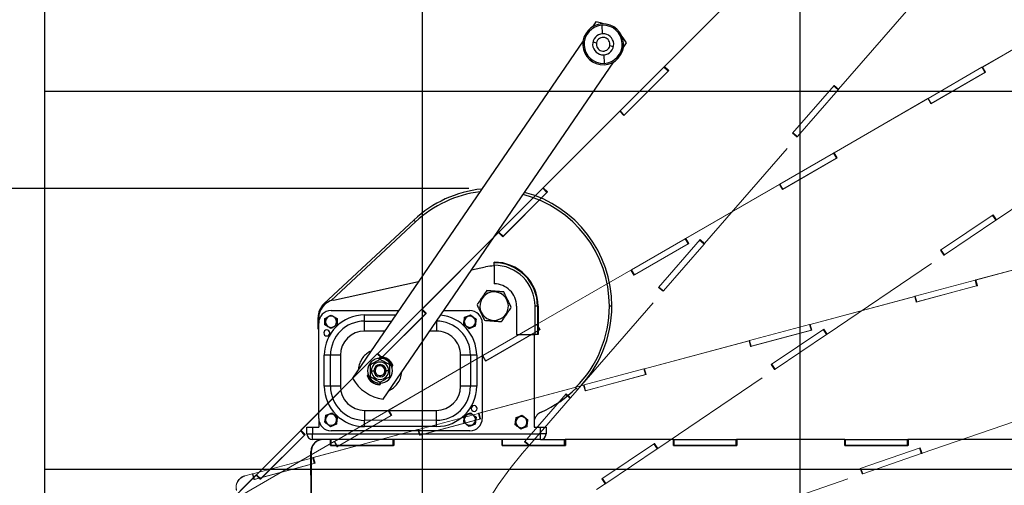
# Model space of a CAD drawing. Header units: inches. Extents: x 2.3 to 10.09, y 0.31 to 7.31.
# Tile 6 of 10: x 4.24 to 6.19, y 4.88 to 5.8. Entities that reach past the tile are written whole.
import ezdxf

# ---------------------------------------------------------------- set-up
doc = ezdxf.new("R2010")
doc.units = ezdxf.units.IN
doc.header["$MEASUREMENT"] = 0
doc.linetypes.add('PHANTOM', pattern=[0.5, 0.25, -0.05, 0.05, -0.05, 0.05, -0.05])
doc.layers.add('FORMAT', color=7, linetype='Continuous')
doc.styles.add('SLDTEXTSTYLE0', font='TXT', dxfattribs={"width": 0.75})
doc.dimstyles.new('SLDDIMSTYLE6', dxfattribs={"dimtxt": 0.104167, "dimasz": 0.13, "dimexe": 0, "dimexo": 0.0625, "dimgap": 0.026042, "dimtad": 0, "dimtih": 1, "dimtoh": 1, "dimdec": 1, "dimlfac": 16, "dimrnd": 1e-09, "dimzin": 12, "dimdsep": 46, "dimtxsty": 'SLDTEXTSTYLE0', "dimsah": 1, "dimcen": 0.09, "dimadec": 0, "dimazin": 3, "dimtfac": 1, "dimtdec": 1, "dimtofl": 0, "dimtmove": 0, "dimatfit": 3, "dimfxl": 1, "dimfrac": 2, "dimtolj": 1, "dimtzin": 12, "dimarcsym": 0})

# ---------------------------------------------------------------- blocks, each defined once
blk = doc.blocks.new('_D_17')
at = {"layer": 'FORMAT', "color": 7}
for p, q in [((6.3847, 6.6351), (3.353, 6.6351)), ((3.478, 6.6351), (3.478, 4.7195)), ((3.324, 4.6984), (3.2923, 4.6984)), ((3.2923, 4.6984), (3.2923, 4.5329)), ((3.6319, 4.6984), (3.6636, 4.6984)), ((3.6636, 4.6984), (3.6636, 4.5329)), ((3.2923, 4.5329), (3.324, 4.5329)), ((3.6636, 4.5329), (3.6319, 4.5329)), ((3.478, 1.9114), (3.478, 4.3729)), ((4.2341, 1.9114), (3.353, 1.9114))]:
    blk.add_line(p, q, dxfattribs=at)
for points in [[(3.478, 6.6351), (3.458, 6.5051), (3.498, 6.5051)], [(3.478, 1.9114), (3.498, 2.0414), (3.458, 2.0414)]]:
    blk.add_solid(points, dxfattribs=at)
at = {"layer": 'FORMAT', "color": 7, "char_height": 0.10417, "attachment_point": 1, "style": 'SLDTEXTSTYLE0'}
for s, insert in [('1920', (3.324, 4.6672)), ('75.6', (3.3433, 4.5072))]:
    blk.add_mtext(s, dxfattribs=dict(at, insert=insert))
blk = doc.blocks.new('_D_18')
at = {"layer": 'FORMAT', "color": 7}
for p, q in [((5.1274, 5.4686), (3.8039, 5.4686)), ((3.9289, 5.4686), (3.9289, 4.006)), ((3.775, 3.9849), (3.7433, 3.9849)), ((3.7433, 3.9849), (3.7433, 3.8194)), ((4.0829, 3.9849), (4.1146, 3.9849)), ((4.1146, 3.9849), (4.1146, 3.8194)), ((3.7433, 3.8194), (3.775, 3.8194)), ((4.1146, 3.8194), (4.0829, 3.8194)), ((3.9289, 1.9114), (3.9289, 3.6594)), ((4.2341, 1.9114), (3.8039, 1.9114))]:
    blk.add_line(p, q, dxfattribs=at)
for points in [[(3.9289, 5.4686), (3.9089, 5.3386), (3.9489, 5.3386)], [(3.9289, 1.9114), (3.9489, 2.0414), (3.9089, 2.0414)]]:
    blk.add_solid(points, dxfattribs=at)
at = {"layer": 'FORMAT', "color": 7, "char_height": 0.10417, "attachment_point": 1, "style": 'SLDTEXTSTYLE0'}
for s, insert in [('1446', (3.775, 3.9537)), ('56.9', (3.7943, 3.7937))]:
    blk.add_mtext(s, dxfattribs=dict(at, insert=insert))

msp = doc.modelspace()

# ---------------------------------------------------------------- linework, layer by layer
at = {"color": 7, "linetype": 'Continuous'}
for p, q in [((4.28414, 7.16143), (4.28414, 1.91143)), ((5.03414, 7.16143), (5.03414, 1.91143)), ((5.78414, 7.16143), (5.78414, 1.91143)), ((4.28414, 5.66143), (8.03414, 5.66143)), ((4.28414, 4.91143), (8.03414, 4.91143))]:
    msp.add_line(p, q, dxfattribs=at)
at = {"color": 7, "linetype": 'PHANTOM', "lineweight": 18}
for p, q in [((5.86134, 5.66521), (6.04498, 5.87648)), ((5.6673, 5.86206), (5.51547, 5.71023)), ((5.66755, 5.86231), (5.51572, 5.71048)), ((6.33317, 5.8167), (6.14721, 5.70934)), ((6.33348, 5.81688), (6.14752, 5.70952)), ((5.51465, 5.70941), (5.5153, 5.71006)), ((5.51547, 5.71023), (5.5153, 5.71006)), ((5.52358, 5.70177), (5.5153, 5.71006)), ((5.51547, 5.71023), (5.51572, 5.71048)), ((5.51547, 5.71023), (5.52375, 5.70194)), ((5.51572, 5.71048), (5.52401, 5.70219)), ((5.42763, 5.62239), (5.51465, 5.70941)), ((5.52401, 5.70219), (5.43513, 5.61332)), ((5.43592, 5.61411), (5.52294, 5.70113)), ((5.52294, 5.70113), (5.51465, 5.70941)), ((5.52294, 5.70113), (5.52358, 5.70177)), ((5.52375, 5.70194), (5.52358, 5.70177)), ((5.52375, 5.70194), (5.52401, 5.70219)), ((6.03964, 5.64723), (6.14622, 5.70877)), ((6.15338, 5.69937), (6.04453, 5.63652)), ((6.0455, 5.63708), (6.15208, 5.69862)), ((6.14622, 5.70877), (6.147, 5.70922)), ((6.15208, 5.69862), (6.14622, 5.70877)), ((6.14721, 5.70934), (6.147, 5.70922)), ((6.15286, 5.69907), (6.147, 5.70922)), ((6.14721, 5.70934), (6.14752, 5.70952)), ((6.14721, 5.70934), (6.15307, 5.69919)), ((6.14752, 5.70952), (6.15338, 5.69937)), ((6.15208, 5.69862), (6.15286, 5.69907)), ((6.15307, 5.69919), (6.15286, 5.69907)), ((6.15307, 5.69919), (6.15338, 5.69937)), ((5.77004, 5.57804), (5.8525, 5.6729)), ((5.86036, 5.6641), (5.85152, 5.67178)), ((5.86095, 5.66478), (5.85212, 5.67246)), ((5.8525, 5.6729), (5.86134, 5.66521)), ((5.77962, 5.57121), (5.86036, 5.6641)), ((5.86036, 5.6641), (5.86095, 5.66478)), ((5.86095, 5.66478), (5.86122, 5.66509)), ((5.86109, 5.66496), (5.86134, 5.66521)), ((6.03836, 5.6465), (5.85241, 5.53913)), ((6.03867, 5.64667), (5.85272, 5.53931)), ((6.03867, 5.64667), (6.03836, 5.6465)), ((6.03836, 5.6465), (6.03867, 5.64667)), ((6.03867, 5.64667), (6.0388, 5.64675)), ((6.03867, 5.64667), (6.03867, 5.64667)), ((6.04453, 5.63652), (6.03867, 5.64667)), ((6.0388, 5.64675), (6.03964, 5.64723)), ((6.04466, 5.6366), (6.0388, 5.64675)), ((6.0455, 5.63708), (6.03964, 5.64723)), ((6.04453, 5.63653), (6.04466, 5.6366)), ((6.04454, 5.63653), (6.04453, 5.63653)), ((6.04466, 5.6366), (6.0455, 5.63708)), ((5.42659, 5.62135), (5.27476, 5.46952)), ((5.42684, 5.6216), (5.27501, 5.46977)), ((5.42684, 5.6216), (5.42659, 5.62135)), ((5.42659, 5.62135), (5.42684, 5.6216)), ((5.42684, 5.6216), (5.42695, 5.62171)), ((5.42684, 5.6216), (5.42684, 5.6216)), ((5.43513, 5.61332), (5.42684, 5.6216)), ((5.42695, 5.62171), (5.42763, 5.62239)), ((5.43524, 5.61342), (5.42695, 5.62171)), ((5.43592, 5.61411), (5.42763, 5.62239)), ((5.43513, 5.61332), (5.43524, 5.61342)), ((5.43513, 5.61332), (5.43513, 5.61332)), ((5.43524, 5.61342), (5.43592, 5.61411)), ((5.77889, 5.57035), (5.77004, 5.57804)), ((5.77889, 5.57037), (5.77006, 5.57805)), ((5.77899, 5.57048), (5.77015, 5.57816)), ((5.77962, 5.57121), (5.77079, 5.57889)), ((5.59525, 5.35908), (5.77889, 5.57035)), ((5.77888, 5.57036), (5.77889, 5.57037)), ((5.77889, 5.57037), (5.77899, 5.57048)), ((5.77899, 5.57048), (5.77962, 5.57121)), ((6.17485, 5.40613), (6.40691, 5.56267)), ((5.74483, 5.47703), (5.85141, 5.53856)), ((5.85141, 5.53856), (5.8522, 5.53901)), ((5.85727, 5.52841), (5.85141, 5.53856)), ((5.85241, 5.53913), (5.8522, 5.53901)), ((5.85806, 5.52886), (5.8522, 5.53901)), ((5.85241, 5.53913), (5.85272, 5.53931)), ((5.85241, 5.53913), (5.85827, 5.52899)), ((5.85272, 5.53931), (5.85858, 5.52916)), ((5.85858, 5.52916), (5.74973, 5.46632)), ((5.75069, 5.46688), (5.85727, 5.52841)), ((5.85727, 5.52841), (5.85806, 5.52886)), ((5.85827, 5.52899), (5.85806, 5.52886)), ((5.85827, 5.52899), (5.85858, 5.52916)), ((5.74356, 5.47629), (5.5576, 5.36893)), ((5.74387, 5.47647), (5.55791, 5.36911)), ((5.74386, 5.47647), (5.74356, 5.47629)), ((5.74356, 5.47629), (5.74387, 5.47647)), ((5.74386, 5.47647), (5.744, 5.47654)), ((5.74387, 5.47647), (5.74386, 5.47647)), ((5.74973, 5.46632), (5.74387, 5.47647)), ((5.744, 5.47654), (5.74483, 5.47703)), ((5.74985, 5.46639), (5.744, 5.47654)), ((5.75069, 5.46688), (5.74483, 5.47703)), ((5.18692, 5.38169), (5.27395, 5.46871)), ((5.2833, 5.46148), (5.19442, 5.37261)), ((5.19521, 5.3734), (5.28223, 5.46042)), ((5.27395, 5.46871), (5.27459, 5.46935)), ((5.28223, 5.46042), (5.27395, 5.46871)), ((5.27476, 5.46952), (5.27459, 5.46935)), ((5.28287, 5.46106), (5.27459, 5.46935)), ((5.27476, 5.46952), (5.27501, 5.46977)), ((5.27476, 5.46952), (5.28304, 5.46123)), ((5.27501, 5.46977), (5.2833, 5.46148)), ((5.28223, 5.46042), (5.28287, 5.46106)), ((5.28304, 5.46123), (5.28287, 5.46106)), ((5.28304, 5.46123), (5.2833, 5.46148)), ((5.74972, 5.46632), (5.74985, 5.46639)), ((5.74973, 5.46632), (5.74972, 5.46632)), ((5.74985, 5.46639), (5.75069, 5.46688)), ((6.0641, 5.34556), (6.1683, 5.41585)), ((6.07158, 5.33649), (6.17361, 5.40531)), ((6.17361, 5.40531), (6.16706, 5.41501)), ((6.17436, 5.40582), (6.16781, 5.41552)), ((6.1683, 5.41585), (6.17485, 5.40613)), ((6.17361, 5.40531), (6.17436, 5.40582)), ((6.17436, 5.40582), (6.17469, 5.40604)), ((6.17454, 5.40595), (6.17485, 5.40613)), ((5.18588, 5.38064), (5.03405, 5.22881)), ((5.18614, 5.3809), (5.0343, 5.22906)), ((5.18613, 5.3809), (5.18588, 5.38064)), ((5.18588, 5.38064), (5.18614, 5.3809)), ((5.18613, 5.3809), (5.18624, 5.381)), ((5.19442, 5.37261), (5.18613, 5.3809)), ((5.19442, 5.37261), (5.18614, 5.3809)), ((5.18624, 5.381), (5.18692, 5.38169)), ((5.19453, 5.37272), (5.18624, 5.381)), ((5.19521, 5.3734), (5.18692, 5.38169)), ((5.19442, 5.37261), (5.19453, 5.37272)), ((5.19442, 5.37261), (5.19442, 5.37261)), ((5.19453, 5.37272), (5.19521, 5.3734)), ((5.45003, 5.30682), (5.55661, 5.36835)), ((5.56377, 5.35896), (5.45492, 5.29611)), ((5.45589, 5.29667), (5.56247, 5.35821)), ((5.50395, 5.27191), (5.58641, 5.36677)), ((5.51353, 5.26509), (5.59426, 5.35797)), ((5.55661, 5.36835), (5.55739, 5.36881)), ((5.56247, 5.35821), (5.55661, 5.36835)), ((5.5576, 5.36893), (5.55739, 5.36881)), ((5.56325, 5.35866), (5.55739, 5.36881)), ((5.5576, 5.36893), (5.55791, 5.36911)), ((5.5576, 5.36893), (5.56346, 5.35878)), ((5.55791, 5.36911), (5.56377, 5.35896)), ((5.56247, 5.35821), (5.56325, 5.35866)), ((5.56346, 5.35878), (5.56325, 5.35866)), ((5.56346, 5.35878), (5.56377, 5.35896)), ((5.59426, 5.35797), (5.58543, 5.36565)), ((5.59486, 5.35866), (5.58603, 5.36633)), ((5.58641, 5.36677), (5.59525, 5.35908)), ((5.59426, 5.35797), (5.59486, 5.35866)), ((5.59486, 5.35866), (5.59512, 5.35896)), ((5.595, 5.35883), (5.59525, 5.35908)), ((6.07065, 5.33584), (6.0641, 5.34556)), ((6.07066, 5.33586), (6.06411, 5.34557)), ((6.07078, 5.33595), (6.06423, 5.34565)), ((6.07158, 5.33649), (6.06504, 5.34619)), ((6.34099, 5.34224), (6.13358, 5.28666)), ((6.34133, 5.34233), (6.13393, 5.28676)), ((5.83859, 5.17931), (6.07065, 5.33584)), ((6.07064, 5.33585), (6.07066, 5.33586)), ((6.07066, 5.33586), (6.07078, 5.33595)), ((6.07078, 5.33595), (6.07158, 5.33649)), ((5.44875, 5.30608), (5.26279, 5.19872)), ((5.44906, 5.30626), (5.26311, 5.1989)), ((5.44906, 5.30626), (5.44875, 5.30608)), ((5.44875, 5.30608), (5.44906, 5.30626)), ((5.44906, 5.30626), (5.44919, 5.30634)), ((5.45492, 5.29611), (5.44906, 5.30626)), ((5.45492, 5.29611), (5.44906, 5.30626)), ((5.44919, 5.30634), (5.45003, 5.30682)), ((5.45505, 5.29619), (5.44919, 5.30634)), ((5.45589, 5.29667), (5.45003, 5.30682)), ((5.45492, 5.29611), (5.45505, 5.29619)), ((5.45492, 5.29612), (5.45492, 5.29611)), ((5.45505, 5.29619), (5.45589, 5.29667)), ((6.0136, 5.25451), (6.13247, 5.28637)), ((6.13247, 5.28637), (6.13335, 5.2866)), ((6.13551, 5.27505), (6.13247, 5.28637)), ((6.13358, 5.28666), (6.13335, 5.2866)), ((6.13638, 5.27528), (6.13335, 5.2866)), ((6.13358, 5.28666), (6.13393, 5.28676)), ((6.13358, 5.28666), (6.13662, 5.27534)), ((6.13393, 5.28676), (6.13696, 5.27544)), ((5.32916, 5.05296), (5.51279, 5.26422)), ((5.51279, 5.26422), (5.50395, 5.27191)), ((5.5128, 5.26424), (5.50396, 5.27192)), ((5.51289, 5.26436), (5.50406, 5.27204)), ((5.51353, 5.26509), (5.50469, 5.27277)), ((5.51278, 5.26423), (5.5128, 5.26424)), ((5.5128, 5.26424), (5.51289, 5.26436)), ((5.51289, 5.26436), (5.51353, 5.26509)), ((6.13696, 5.27544), (6.01555, 5.2429)), ((6.01663, 5.2432), (6.13551, 5.27505)), ((6.13551, 5.27505), (6.13638, 5.27528)), ((6.13662, 5.27534), (6.13638, 5.27528)), ((6.13662, 5.27534), (6.13696, 5.27544)), ((6.01218, 5.25413), (5.80477, 5.19856)), ((6.01252, 5.25422), (5.80512, 5.19865)), ((6.01252, 5.25423), (6.01218, 5.25413)), ((6.01218, 5.25413), (6.01252, 5.25422)), ((6.01252, 5.25423), (6.01267, 5.25426)), ((6.01252, 5.25422), (6.01252, 5.25423)), ((6.01555, 5.2429), (6.01252, 5.25422)), ((6.01267, 5.25426), (6.0136, 5.25451)), ((6.0157, 5.24295), (6.01267, 5.25426)), ((6.01663, 5.2432), (6.0136, 5.25451)), ((6.01555, 5.24291), (6.0157, 5.24295)), ((6.01556, 5.24291), (6.01555, 5.24291)), ((6.0157, 5.24295), (6.01663, 5.2432)), ((4.94622, 5.14098), (5.03324, 5.228)), ((5.04259, 5.22078), (4.95371, 5.1319)), ((5.03324, 5.228), (5.03388, 5.22864)), ((5.04153, 5.21971), (5.03324, 5.228)), ((5.03405, 5.22881), (5.03388, 5.22864)), ((5.04217, 5.22036), (5.03388, 5.22864)), ((5.03405, 5.22881), (5.0343, 5.22906)), ((5.03405, 5.22881), (5.04234, 5.22053)), ((5.0343, 5.22906), (5.04259, 5.22078)), ((5.04234, 5.22053), (5.04259, 5.22078)), ((4.9545, 5.13269), (5.04153, 5.21971)), ((5.04153, 5.21971), (5.04217, 5.22036)), ((5.04234, 5.22053), (5.04217, 5.22036)), ((5.15522, 5.13661), (5.2618, 5.19815)), ((5.26896, 5.18875), (5.16011, 5.12591)), ((5.16108, 5.12647), (5.26766, 5.188)), ((5.2618, 5.19815), (5.26259, 5.1986)), ((5.26766, 5.188), (5.2618, 5.19815)), ((5.26279, 5.19872), (5.26259, 5.1986)), ((5.26845, 5.18845), (5.26259, 5.1986)), ((5.26279, 5.19872), (5.26311, 5.1989)), ((5.26279, 5.19872), (5.26865, 5.18857)), ((5.26311, 5.1989), (5.26896, 5.18875)), ((5.26766, 5.188), (5.26845, 5.18845)), ((5.26865, 5.18857), (5.26845, 5.18845)), ((5.26865, 5.18857), (5.26896, 5.18875)), ((5.68479, 5.16641), (5.80366, 5.19826)), ((5.80815, 5.18733), (5.68674, 5.1548)), ((5.68782, 5.15509), (5.80669, 5.18694)), ((5.72784, 5.11873), (5.83204, 5.18902)), ((5.80366, 5.19826), (5.80454, 5.1985)), ((5.80669, 5.18694), (5.80366, 5.19826)), ((5.80477, 5.19856), (5.80454, 5.1985)), ((5.80757, 5.18718), (5.80454, 5.1985)), ((5.80477, 5.19856), (5.80512, 5.19865)), ((5.80477, 5.19856), (5.8078, 5.18724)), ((5.80512, 5.19865), (5.80815, 5.18733)), ((5.80669, 5.18694), (5.80757, 5.18718)), ((5.8078, 5.18724), (5.80757, 5.18718)), ((5.8078, 5.18724), (5.80815, 5.18733)), ((5.83735, 5.17849), (5.8308, 5.18819)), ((5.8381, 5.17899), (5.83156, 5.1887)), ((5.83204, 5.18902), (5.83859, 5.17931)), ((5.68336, 5.16603), (5.47596, 5.11045)), ((5.68371, 5.16612), (5.4763, 5.11054)), ((5.68371, 5.16612), (5.68336, 5.16603)), ((5.68336, 5.16603), (5.68371, 5.16612)), ((5.68371, 5.16612), (5.68385, 5.16616)), ((5.68674, 5.1548), (5.68371, 5.16612)), ((5.68674, 5.1548), (5.68371, 5.16612)), ((5.68385, 5.16616), (5.68479, 5.16641)), ((5.68689, 5.15484), (5.68385, 5.16616)), ((5.68782, 5.15509), (5.68479, 5.16641)), ((5.73532, 5.10966), (5.83735, 5.17849)), ((5.83735, 5.17849), (5.8381, 5.17899)), ((5.8381, 5.17899), (5.83843, 5.17922)), ((5.83828, 5.17913), (5.83859, 5.17931)), ((5.68674, 5.1548), (5.68689, 5.15484)), ((5.68675, 5.1548), (5.68674, 5.1548)), ((5.68689, 5.15484), (5.68782, 5.15509)), ((4.94517, 5.13994), (4.79334, 4.9881)), ((4.94543, 5.14019), (4.7936, 4.98836)), ((4.94543, 5.14019), (4.94517, 5.13994)), ((4.94517, 5.13994), (4.94543, 5.14019)), ((4.94543, 5.14019), (4.94553, 5.1403)), ((4.95371, 5.1319), (4.94543, 5.14019)), ((4.95371, 5.1319), (4.94543, 5.14019)), ((4.94553, 5.1403), (4.94622, 5.14098)), ((4.95382, 5.13201), (4.94553, 5.1403)), ((4.9545, 5.13269), (4.94622, 5.14098)), ((4.95371, 5.1319), (4.95382, 5.13201)), ((4.95372, 5.1319), (4.95371, 5.1319)), ((4.95382, 5.13201), (4.9545, 5.13269)), ((5.15394, 5.13588), (4.96799, 5.02852)), ((5.15425, 5.13605), (4.9683, 5.02869)), ((5.15425, 5.13606), (5.15394, 5.13588)), ((5.15394, 5.13588), (5.15425, 5.13605)), ((5.15425, 5.13606), (5.15439, 5.13613)), ((5.16011, 5.12591), (5.15425, 5.13606)), ((5.16011, 5.12591), (5.15425, 5.13605)), ((5.15439, 5.13613), (5.15522, 5.13661)), ((5.16024, 5.12598), (5.15439, 5.13613)), ((5.16108, 5.12647), (5.15522, 5.13661)), ((5.16011, 5.12591), (5.16024, 5.12598)), ((5.16012, 5.12591), (5.16011, 5.12591)), ((5.16024, 5.12598), (5.16108, 5.12647)), ((5.35598, 5.0783), (5.47485, 5.11016)), ((5.47485, 5.11016), (5.47573, 5.11039)), ((5.47788, 5.09884), (5.47485, 5.11016)), ((5.47596, 5.11045), (5.47573, 5.11039)), ((5.47876, 5.09907), (5.47573, 5.11039)), ((5.47596, 5.11045), (5.4763, 5.11054)), ((5.47596, 5.11045), (5.47899, 5.09913)), ((5.4763, 5.11054), (5.47934, 5.09923)), ((5.50233, 4.95248), (5.73439, 5.10902)), ((5.73439, 5.10902), (5.72784, 5.11873)), ((5.7344, 5.10904), (5.72785, 5.11874)), ((5.73452, 5.10912), (5.72798, 5.11883)), ((5.73532, 5.10966), (5.72878, 5.11937)), ((5.73438, 5.10903), (5.7344, 5.10904)), ((5.7344, 5.10904), (5.73452, 5.10912)), ((5.73452, 5.10912), (5.73532, 5.10966)), ((5.47934, 5.09923), (5.35793, 5.06669)), ((5.35901, 5.06699), (5.47788, 5.09884)), ((5.47788, 5.09884), (5.47876, 5.09907)), ((5.47899, 5.09913), (5.47876, 5.09907)), ((5.47899, 5.09913), (5.47934, 5.09923)), ((5.35455, 5.07792), (5.14714, 5.02235)), ((5.3549, 5.07801), (5.14749, 5.02244)), ((5.3549, 5.07802), (5.35455, 5.07792)), ((5.35455, 5.07792), (5.3549, 5.07801)), ((5.3549, 5.07802), (5.35504, 5.07805)), ((5.35793, 5.0667), (5.3549, 5.07802)), ((5.35793, 5.06669), (5.3549, 5.07801)), ((5.35504, 5.07805), (5.35598, 5.0783)), ((5.35808, 5.06674), (5.35504, 5.07805)), ((5.35901, 5.06699), (5.35598, 5.0783)), ((5.35793, 5.0667), (5.35808, 5.06674)), ((5.35793, 5.0667), (5.35793, 5.0667)), ((5.35808, 5.06674), (5.35901, 5.06699)), ((5.23785, 4.96578), (5.32031, 5.06065)), ((5.24743, 4.95896), (5.32817, 5.05184)), ((5.32817, 5.05184), (5.31933, 5.05952)), ((5.32877, 5.05253), (5.31993, 5.06021)), ((5.32031, 5.06065), (5.32916, 5.05296)), ((5.32817, 5.05184), (5.32877, 5.05253)), ((5.32877, 5.05253), (5.32903, 5.05283)), ((5.3289, 5.05271), (5.32916, 5.05296)), ((4.86042, 4.96641), (4.967, 5.02794)), ((4.967, 5.02794), (4.96778, 5.0284)), ((4.97286, 5.01779), (4.967, 5.02794)), ((4.96799, 5.02852), (4.96778, 5.0284)), ((4.97364, 5.01825), (4.96778, 5.0284)), ((4.96799, 5.02852), (4.9683, 5.02869)), ((4.96799, 5.02852), (4.97385, 5.01837)), ((4.9683, 5.02869), (4.97416, 5.01854)), ((6.02711, 4.94267), (6.29177, 5.03382)), ((4.97416, 5.01854), (4.86531, 4.9557)), ((4.86628, 4.95626), (4.97286, 5.01779)), ((4.97286, 5.01779), (4.97364, 5.01825)), ((4.97385, 5.01837), (4.97364, 5.01825)), ((4.97385, 5.01837), (4.97416, 5.01854)), ((5.02716, 4.9902), (5.14604, 5.02205)), ((5.15052, 5.01112), (5.02912, 4.97859)), ((5.0302, 4.97888), (5.14907, 5.01073)), ((5.14604, 5.02205), (5.14691, 5.02229)), ((5.14907, 5.01073), (5.14604, 5.02205)), ((5.14714, 5.02235), (5.14691, 5.02229)), ((5.14995, 5.01097), (5.14691, 5.02229)), ((5.14714, 5.02235), (5.14749, 5.02244)), ((5.14714, 5.02235), (5.15018, 5.01103)), ((5.14749, 5.02244), (5.15052, 5.01112)), ((5.14907, 5.01073), (5.14995, 5.01097)), ((5.15018, 5.01103), (5.14995, 5.01097)), ((5.15018, 5.01103), (5.15052, 5.01112)), ((4.70551, 4.90027), (4.79253, 4.98729)), ((4.79253, 4.98729), (4.79317, 4.98794)), ((4.80082, 4.97901), (4.79253, 4.98729)), ((4.79334, 4.9881), (4.79317, 4.98794)), ((4.80146, 4.97965), (4.79317, 4.98794)), ((4.79334, 4.9881), (4.7936, 4.98836)), ((4.79334, 4.9881), (4.80163, 4.97982)), ((4.7936, 4.98836), (4.80188, 4.98007)), ((5.02574, 4.98982), (4.81833, 4.93424)), ((5.02608, 4.98991), (4.81868, 4.93433)), ((5.02608, 4.98991), (5.02574, 4.98982)), ((5.02574, 4.98982), (5.02608, 4.98991)), ((5.02608, 4.98991), (5.02623, 4.98995)), ((5.02912, 4.97859), (5.02608, 4.98991)), ((5.02912, 4.97859), (5.02608, 4.98991)), ((5.02623, 4.98995), (5.02716, 4.9902)), ((5.02926, 4.97863), (5.02623, 4.98995)), ((5.0302, 4.97888), (5.02716, 4.9902)), ((4.80188, 4.98007), (4.71301, 4.89119)), ((4.7138, 4.89199), (4.80082, 4.97901)), ((4.80082, 4.97901), (4.80146, 4.97965)), ((4.80163, 4.97982), (4.80146, 4.97965)), ((4.80163, 4.97982), (4.80188, 4.98007)), ((5.02912, 4.97859), (5.02926, 4.97863)), ((5.02912, 4.97859), (5.02912, 4.97859)), ((5.02926, 4.97863), (5.0302, 4.97888)), ((5.24743, 4.95896), (5.2386, 4.96664)), ((4.85914, 4.96567), (4.67318, 4.85831)), ((4.85945, 4.96585), (4.67349, 4.85849)), ((4.85945, 4.96585), (4.85914, 4.96567)), ((4.85914, 4.96567), (4.85945, 4.96585)), ((4.85945, 4.96585), (4.85958, 4.96593)), ((4.86531, 4.9557), (4.85945, 4.96585)), ((4.86531, 4.9557), (4.85945, 4.96585)), ((4.85958, 4.96593), (4.86042, 4.96641)), ((4.86544, 4.95578), (4.85958, 4.96593)), ((4.86628, 4.95626), (4.86042, 4.96641)), ((4.86531, 4.9557), (4.86544, 4.95578)), ((4.86531, 4.9557), (4.86531, 4.9557)), ((4.86544, 4.95578), (4.86628, 4.95626)), ((5.23313, 4.94248), (5.2467, 4.9581)), ((5.2467, 4.9581), (5.23785, 4.96578)), ((5.2467, 4.95812), (5.23787, 4.9658)), ((5.2468, 4.95823), (5.23796, 4.96591)), ((5.24669, 4.9581), (5.2467, 4.95812)), ((5.2467, 4.95812), (5.2468, 4.95823)), ((5.2468, 4.95823), (5.24743, 4.95896)), ((5.39158, 4.89191), (5.49578, 4.9622)), ((5.39906, 4.88284), (5.50109, 4.95166)), ((5.50109, 4.95166), (5.49454, 4.96136)), ((5.50184, 4.95217), (5.4953, 4.96187)), ((5.49578, 4.9622), (5.50233, 4.95248)), ((5.50109, 4.95166), (5.50184, 4.95217)), ((5.50184, 4.95217), (5.50218, 4.95239)), ((5.50202, 4.9523), (5.50233, 4.95248)), ((5.90445, 4.91283), (6.02329, 4.95375)), ((6.0257, 4.9422), (6.02188, 4.95327)), ((6.02655, 4.9425), (6.02274, 4.95356)), ((6.02329, 4.95375), (6.02711, 4.94267)), ((4.69835, 4.90209), (4.81722, 4.93395)), ((4.81722, 4.93395), (4.8181, 4.93418)), ((4.82026, 4.92263), (4.81722, 4.93395)), ((4.81833, 4.93424), (4.8181, 4.93418)), ((4.82113, 4.92286), (4.8181, 4.93418)), ((4.81833, 4.93424), (4.81868, 4.93433)), ((4.81868, 4.93433), (4.82171, 4.92302)), ((5.90933, 4.90213), (6.0257, 4.9422)), ((6.0257, 4.9422), (6.02655, 4.9425)), ((6.02655, 4.9425), (6.02693, 4.94263)), ((6.02676, 4.94258), (6.02711, 4.94267)), ((4.82171, 4.92302), (4.7003, 4.89048)), ((4.70138, 4.89078), (4.82026, 4.92263)), ((4.82026, 4.92263), (4.82113, 4.92286)), ((4.82136, 4.92292), (4.82113, 4.92286)), ((4.82136, 4.92292), (4.82171, 4.92302)), ((5.90827, 4.90175), (5.90445, 4.91283)), ((5.90828, 4.90177), (5.90447, 4.91283)), ((5.90842, 4.90182), (5.90461, 4.91288)), ((5.90933, 4.90213), (5.90552, 4.9132)), ((4.70447, 4.89923), (4.55263, 4.7474)), ((4.70472, 4.89948), (4.55289, 4.74765)), ((4.67169, 4.8917), (4.67169, 4.8917)), ((4.69727, 4.90181), (4.68219, 4.89777)), ((4.68219, 4.89776), (4.68254, 4.89786)), ((4.68219, 4.89777), (4.68219, 4.89776)), ((4.69727, 4.9018), (4.68254, 4.89786)), ((4.69692, 4.90171), (4.69727, 4.9018)), ((4.69727, 4.90181), (4.69742, 4.90184)), ((4.7003, 4.89049), (4.69727, 4.90181)), ((4.7003, 4.89048), (4.69727, 4.9018)), ((4.69742, 4.90184), (4.69835, 4.90209)), ((4.70045, 4.89053), (4.69742, 4.90184)), ((4.70138, 4.89078), (4.69835, 4.90209)), ((4.7003, 4.89049), (4.70045, 4.89053)), ((4.7003, 4.89049), (4.7003, 4.89049)), ((4.70045, 4.89053), (4.70138, 4.89078)), ((4.70472, 4.89948), (4.70447, 4.89923)), ((4.70447, 4.89923), (4.70472, 4.89948)), ((4.70472, 4.89948), (4.70483, 4.89959)), ((4.71301, 4.8912), (4.70472, 4.89948)), ((4.71301, 4.89119), (4.70472, 4.89948)), ((4.70483, 4.89959), (4.70551, 4.90027)), ((4.71311, 4.8913), (4.70483, 4.89959)), ((4.7138, 4.89199), (4.70551, 4.90027)), ((4.71301, 4.8912), (4.71311, 4.8913)), ((4.71301, 4.8912), (4.71301, 4.89119)), ((4.71311, 4.8913), (4.7138, 4.89199)), ((5.39813, 4.88219), (5.39158, 4.89191)), ((5.39814, 4.88221), (5.39159, 4.89192)), ((5.39826, 4.8823), (5.39172, 4.892)), ((5.39906, 4.88284), (5.39252, 4.89254)), ((5.6436, 4.81061), (5.90827, 4.90175)), ((5.90826, 4.90176), (5.90828, 4.90177)), ((5.90828, 4.90177), (5.90842, 4.90182)), ((5.90842, 4.90182), (5.90933, 4.90213)), ((5.38098, 4.87063), (5.39813, 4.88219)), ((5.39812, 4.8822), (5.39814, 4.88221)), ((5.39814, 4.88221), (5.39826, 4.8823)), ((5.39826, 4.8823), (5.39906, 4.88284))]:
    msp.add_line(p, q, dxfattribs=at)
at = {"color": 7, "linetype": 'Continuous', "lineweight": 25}
for p, q in [((5.37959, 5.79893), (5.373, 5.78928)), ((5.39288, 5.77538), (5.39205, 5.79231)), ((5.3539, 5.76136), (4.89587, 5.09162)), ((5.35609, 5.75262), (5.35336, 5.75249)), ((5.37354, 5.75922), (5.38073, 5.75755)), ((5.41429, 5.74975), (5.4071, 5.75142)), ((5.43174, 5.75635), (5.43447, 5.75649)), ((5.43393, 5.74761), (5.44052, 5.75726)), ((5.39494, 5.7336), (5.39578, 5.71666)), ((4.9568, 5.04994), (5.41483, 5.71969)), ((4.8395, 5.2393), (5.01798, 5.40576)), ((5.02133, 5.40216), (4.85357, 5.2457)), ((5.02133, 5.40216), (5.01798, 5.40576)), ((5.1774, 5.32093), (5.1774, 5.32216)), ((5.1774, 5.31601), (5.1774, 5.32093)), ((5.13232, 5.3066), (5.16048, 5.31272)), ((5.1774, 5.31601), (5.1774, 5.2791)), ((4.85806, 5.24698), (5.02727, 5.28376)), ((5.20291, 5.24708), (5.20402, 5.24761)), ((4.84077, 5.23794), (4.8395, 5.2393)), ((4.8536, 5.2259), (4.98772, 5.22592)), ((5.07716, 5.22594), (5.12919, 5.22595)), ((5.15191, 5.22254), (5.1508, 5.22201)), ((5.2217, 5.23482), (5.22171, 5.17823)), ((5.26353, 5.23483), (5.25861, 5.23483)), ((5.25862, 5.17823), (5.25861, 5.23483)), ((5.26353, 5.23483), (5.26354, 5.17823)), ((5.26476, 5.23483), (5.26353, 5.23483)), ((5.26476, 5.23483), (5.26477, 5.17823)), ((5.41117, 5.23485), (5.40625, 5.23485)), ((4.82777, 5.18898), (4.82776, 5.2123)), ((4.82902, 5.2123), (4.82776, 5.2123)), ((4.82899, 5.2109), (4.82899, 5.20129)), ((4.82903, 5.01182), (4.82899, 5.20129)), ((4.8413, 5.20375), (4.84129, 5.21005)), ((4.84253, 5.20375), (4.8413, 5.20375)), ((4.8413, 5.19745), (4.8413, 5.20375)), ((4.86467, 5.20375), (4.8659, 5.20375)), ((4.8659, 5.21005), (4.8659, 5.20375)), ((4.8659, 5.20375), (4.8659, 5.19745)), ((4.92003, 5.2173), (4.98183, 5.21731)), ((4.92004, 5.20499), (4.92003, 5.2173)), ((4.92004, 5.20499), (4.97341, 5.205)), ((4.92004, 5.18531), (4.92004, 5.20499)), ((5.06275, 5.20487), (5.06276, 5.18533)), ((5.11867, 5.21276), (5.12449, 5.21517)), ((5.12449, 5.21517), (5.13031, 5.21758)), ((5.12496, 5.21403), (5.12449, 5.21517)), ((5.1538, 5.20134), (5.15383, 5.01187)), ((4.829, 5.18898), (4.82777, 5.18898)), ((4.95995, 5.18532), (4.92004, 5.18531)), ((5.06276, 5.18533), (5.04939, 5.18533)), ((5.13389, 5.19243), (5.12807, 5.19002)), ((5.13342, 5.19357), (5.13389, 5.19243)), ((5.13971, 5.19484), (5.13389, 5.19243)), ((5.22171, 5.17823), (5.25862, 5.17823)), ((5.2571, 5.17823), (5.25714, 4.99467)), ((5.26354, 5.17823), (5.25862, 5.17823)), ((5.26477, 5.17823), (5.26354, 5.17823)), ((4.85238, 5.13731), (4.84008, 5.13731)), ((4.84009, 5.0758), (4.84008, 5.13731)), ((4.87207, 5.13732), (4.85238, 5.13731)), ((4.85239, 5.0758), (4.85238, 5.13731)), ((4.87207, 5.13732), (4.87208, 5.0758)), ((4.95111, 5.13425), (4.94896, 5.13111)), ((4.94974, 5.13116), (4.95143, 5.13363)), ((4.9647, 5.12688), (4.96609, 5.12892)), ((5.13043, 5.13736), (5.11075, 5.13736)), ((5.11076, 5.07584), (5.11075, 5.13736)), ((5.13043, 5.13736), (5.13044, 5.07585)), ((5.14273, 5.13736), (5.13043, 5.13736)), ((5.14273, 5.13736), (5.14275, 5.07585)), ((4.93112, 5.11794), (4.93113, 5.10657)), ((4.93349, 5.10657), (4.93113, 5.10657)), ((4.93113, 5.10657), (4.93113, 5.0952)), ((4.93349, 5.10657), (4.93851, 5.10657)), ((4.95637, 5.1147), (4.95776, 5.11673)), ((4.96813, 5.10658), (4.96311, 5.10658)), ((4.96813, 5.10658), (4.9705, 5.10658)), ((4.9705, 5.10658), (4.97049, 5.11794)), ((4.9705, 5.09521), (4.9705, 5.10658)), ((4.9758, 5.11696), (4.97411, 5.11449)), ((4.97435, 5.11375), (4.9765, 5.11689)), ((4.97608, 5.11628), (4.9758, 5.11696)), ((4.92727, 5.0994), (4.92512, 5.09626)), ((4.92554, 5.09687), (4.92582, 5.09618)), ((4.92582, 5.09618), (4.92751, 5.09866)), ((4.94525, 5.09845), (4.94387, 5.09642)), ((4.85239, 5.0758), (4.84009, 5.0758)), ((4.87208, 5.0758), (4.85239, 5.0758)), ((4.93958, 5.08127), (4.93976, 5.08187)), ((4.94623, 5.0799), (4.94605, 5.0793)), ((4.95189, 5.08199), (4.95019, 5.07951)), ((4.95051, 5.07889), (4.95266, 5.08204)), ((5.13044, 5.07585), (5.11076, 5.07584)), ((5.14275, 5.07585), (5.13044, 5.07585)), ((5.33917, 5.07311), (5.33916, 5.07311)), ((5.33916, 5.07311), (5.34012, 5.07215)), ((5.33917, 5.07311), (5.33925, 5.07303)), ((5.34273, 5.06955), (5.33925, 5.07303)), ((4.92007, 5.02783), (5.06278, 5.02785)), ((4.92007, 5.02783), (4.92007, 5.00814)), ((5.06279, 5.00817), (5.06278, 5.02785)), ((4.82903, 5.01182), (4.82903, 4.99459)), ((4.84311, 5.01832), (4.84893, 5.02073)), ((4.84893, 5.02073), (4.85476, 5.02314)), ((4.8494, 5.01959), (4.84893, 5.02073)), ((5.06279, 5.00817), (4.92007, 5.00814)), ((4.92007, 4.99584), (4.92007, 5.00814)), ((5.06279, 4.99586), (5.06279, 5.00817)), ((5.1187, 5.01837), (5.12452, 5.02078)), ((5.12452, 5.02078), (5.13035, 5.02319)), ((5.12499, 5.01964), (5.12452, 5.02078)), ((5.22106, 5.01347), (5.22689, 5.01588)), ((5.22689, 5.01588), (5.23271, 5.01828)), ((5.22736, 5.01474), (5.22689, 5.01588)), ((4.80566, 4.98106), (4.80565, 4.99459)), ((4.80565, 4.99459), (4.81673, 4.99459)), ((4.81673, 4.99459), (4.81673, 4.98106)), ((4.81673, 4.99459), (4.82903, 4.99459)), ((4.85833, 4.99799), (4.85251, 4.99558)), ((5.12923, 4.98726), (4.85364, 4.98722)), ((4.85786, 4.99913), (4.85833, 4.99799)), ((4.86416, 5.0004), (4.85833, 4.99799)), ((5.06279, 4.99586), (4.92007, 4.99584)), ((5.13392, 4.99804), (5.1281, 4.99563)), ((5.13345, 4.99918), (5.13392, 4.99804)), ((5.13975, 5.00045), (5.13392, 4.99804)), ((5.23629, 4.99314), (5.23046, 4.99073)), ((5.23582, 4.99427), (5.23629, 4.99314)), ((5.24211, 4.99554), (5.23629, 4.99314)), ((5.25714, 4.99467), (5.26948, 4.99467)), ((5.26948, 4.98114), (5.26948, 4.99467)), ((5.26948, 4.99467), (5.28055, 4.99467)), ((5.28055, 4.99467), (5.28056, 4.98114)), ((4.80566, 4.98106), (4.81673, 4.98106)), ((4.81673, 4.98106), (5.26948, 4.98114)), ((4.81673, 4.96999), (4.81673, 4.98106)), ((5.26949, 4.97006), (4.81673, 4.96999)), ((4.82542, 4.96685), (4.82542, 4.96685)), ((4.83713, 4.96999), (4.83749, 4.96999)), ((4.85275, 4.96999), (4.83749, 4.96999)), ((4.85239, 4.96999), (4.85275, 4.96999)), ((4.85275, 4.95827), (4.85275, 4.96999)), ((4.85275, 4.95827), (4.85275, 4.96999)), ((4.8529, 4.95827), (4.8529, 4.96999)), ((4.85387, 4.95827), (4.85386, 4.96999)), ((4.97693, 4.95829), (4.97693, 4.97001)), ((4.97784, 4.95829), (4.97784, 4.97001)), ((4.97808, 4.97001), (4.97843, 4.97001)), ((5.19316, 4.97005), (4.97843, 4.97001)), ((4.97843, 4.97001), (4.97844, 4.95829)), ((5.1928, 4.97005), (5.19316, 4.97005)), ((5.19316, 4.95833), (5.19316, 4.97005)), ((5.19316, 4.95833), (5.19316, 4.97005)), ((5.19331, 4.95833), (5.19331, 4.97005)), ((5.19428, 4.95833), (5.19428, 4.97005)), ((5.28056, 4.98114), (5.26948, 4.98114)), ((5.26949, 4.97006), (5.26948, 4.98114)), ((5.26949, 4.97006), (5.31734, 4.97007)), ((5.31734, 4.95835), (5.31734, 4.97007)), ((5.31734, 4.97007), (5.31825, 4.97007)), ((5.31825, 4.95835), (5.31825, 4.97007)), ((5.31849, 4.97007), (5.31825, 4.97007)), ((5.53321, 4.97011), (5.31849, 4.97007)), ((5.31849, 4.97007), (5.31885, 4.97007)), ((5.31849, 4.97007), (5.31849, 4.95835)), ((5.53357, 4.97011), (5.31885, 4.97007)), ((5.31885, 4.97007), (5.31885, 4.95835)), ((5.53357, 4.97011), (5.53321, 4.97011)), ((5.53321, 4.97011), (5.53357, 4.97011)), ((5.53357, 4.95839), (5.53357, 4.97011)), ((5.53357, 4.97011), (5.53372, 4.97011)), ((5.53357, 4.95839), (5.53357, 4.97011)), ((5.53372, 4.95839), (5.53372, 4.97011)), ((5.53372, 4.97011), (5.53469, 4.97011)), ((5.53469, 4.97011), (5.65775, 4.97013)), ((5.53469, 4.95839), (5.53469, 4.97011)), ((5.65776, 4.95841), (5.65775, 4.97013)), ((5.65775, 4.97013), (5.65866, 4.97013)), ((5.65866, 4.95841), (5.65866, 4.97013)), ((5.6589, 4.97013), (5.65866, 4.97013)), ((5.87362, 4.97017), (5.6589, 4.97013)), ((5.6589, 4.97013), (5.65926, 4.97013)), ((5.6589, 4.97013), (5.6589, 4.95841)), ((5.87398, 4.97017), (5.65926, 4.97013)), ((5.65926, 4.97013), (5.65926, 4.95841)), ((5.87398, 4.97017), (5.87362, 4.97017)), ((5.87362, 4.97017), (5.87398, 4.97017)), ((5.87398, 4.95845), (5.87398, 4.97017)), ((5.87398, 4.97017), (5.87413, 4.97017)), ((5.87398, 4.95845), (5.87398, 4.97017)), ((5.87413, 4.95845), (5.87413, 4.97017)), ((5.87413, 4.97017), (5.8751, 4.97017)), ((5.8751, 4.97017), (5.99817, 4.97019)), ((5.8751, 4.95845), (5.8751, 4.97017)), ((5.99817, 4.95847), (5.99817, 4.97019)), ((5.99817, 4.97019), (5.99907, 4.97019)), ((5.99908, 4.95847), (5.99907, 4.97019)), ((5.99931, 4.97019), (5.99907, 4.97019)), ((6.21404, 4.97023), (5.99931, 4.97019)), ((5.99931, 4.97019), (5.99967, 4.97019)), ((5.99931, 4.97019), (5.99932, 4.95847)), ((6.21439, 4.97023), (5.99967, 4.97019)), ((5.99967, 4.97019), (5.99967, 4.95847)), ((4.97844, 4.95829), (4.85275, 4.95827)), ((4.85275, 4.95827), (4.8529, 4.95827)), ((4.85275, 4.95827), (4.85275, 4.95827)), ((4.8529, 4.95827), (4.85387, 4.95827)), ((4.85387, 4.95827), (4.97693, 4.95829)), ((4.97693, 4.95829), (4.97784, 4.95829)), ((4.97808, 4.95829), (4.97784, 4.95829)), ((4.97808, 4.95829), (4.97844, 4.95829)), ((5.31885, 4.95835), (5.19316, 4.95833)), ((5.19316, 4.95833), (5.19331, 4.95833)), ((5.19316, 4.95833), (5.19316, 4.95833)), ((5.19331, 4.95833), (5.19428, 4.95833)), ((5.19428, 4.95833), (5.31734, 4.95835)), ((5.31734, 4.95835), (5.31825, 4.95835)), ((5.31849, 4.95835), (5.31825, 4.95835)), ((5.31849, 4.95835), (5.31885, 4.95835)), ((5.65926, 4.95841), (5.53357, 4.95839)), ((5.53357, 4.95839), (5.53372, 4.95839)), ((5.53358, 4.95839), (5.53357, 4.95839)), ((5.53372, 4.95839), (5.53469, 4.95839)), ((5.53469, 4.95839), (5.65776, 4.95841)), ((5.65776, 4.95841), (5.65866, 4.95841)), ((5.6589, 4.95841), (5.65866, 4.95841)), ((5.6589, 4.95841), (5.65926, 4.95841)), ((5.99967, 4.95847), (5.87398, 4.95845)), ((5.87398, 4.95845), (5.87413, 4.95845)), ((5.87399, 4.95845), (5.87398, 4.95845)), ((5.87413, 4.95845), (5.8751, 4.95845)), ((5.8751, 4.95845), (5.99817, 4.95847)), ((5.99817, 4.95847), (5.99908, 4.95847)), ((5.99932, 4.95847), (5.99908, 4.95847)), ((5.99932, 4.95847), (5.99967, 4.95847)), ((4.81372, 4.85092), (4.8137, 4.94655)), ((4.81371, 4.94655), (4.8137, 4.94655)), ((4.81371, 4.94655), (4.81407, 4.94655)), ((4.81371, 4.94655), (4.81373, 4.85186)), ((4.81407, 4.94655), (4.81408, 4.85186))]:
    msp.add_line(p, q, dxfattribs=at)
at = {"color": 7, "linetype": 'Continuous', "lineweight": 25, "flags": 128}
for points in [[(5.3948, 5.79508), (5.38891, 5.79692), (5.37959, 5.79893)], [(5.44052, 5.75726), (5.43527, 5.76521), (5.43142, 5.77003)], [(4.93378, 5.08475), (4.93336, 5.08518), (4.93285, 5.08551)], [(4.94459, 5.07985), (4.94572, 5.07961), (4.94612, 5.07954)]]:
    msp.add_lwpolyline(points, dxfattribs=at)
at = {"color": 7, "linetype": 'Continuous', "lineweight": 25}
for centre, radius, start, end in [((5.39391, 5.75449), 0.0406, 2.82164, 182.82164), ((5.39391, 5.75449), 0.03787, 92.82164, 182.82164), ((5.39391, 5.75449), 0.03787, 2.82164, 92.82164), ((5.39391, 5.75449), 0.02092, 92.82164, 182.82164), ((5.39391, 5.75449), 0.02092, 2.82164, 92.82164), ((5.39391, 5.75449), 0.0406, 182.82164, 2.82164), ((5.39391, 5.75449), 0.03787, 182.82164, 272.82164), ((5.39391, 5.75449), 0.02092, 182.82164, 272.82164), ((5.39391, 5.75449), 0.01353, 166.91981, 346.91981), ((5.39391, 5.75449), 0.01353, 346.91981, 166.91981), ((5.39391, 5.75449), 0.02092, 272.82164, 2.82164), ((5.39391, 5.75449), 0.03787, 272.82164, 2.82164), ((5.17741, 5.23481), 0.23376, 96.05062, 133.00434), ((5.17741, 5.23481), 0.22884, 97.10834, 133.00434), ((5.17741, 5.23481), 0.22884, 0.01, 75.49245), ((5.17741, 5.23481), 0.23376, 0.01, 75.05734), ((5.17741, 5.23481), 0.08735, 0.01, 90.01), ((5.17741, 5.23481), 0.08612, 0.01, 90.01), ((5.17741, 5.23481), 0.07972, 90.01, 102.26428), ((5.17741, 5.23481), 0.0812, 0.01, 90.01), ((5.17741, 5.23481), 0.0283, 25.69285, 205.69285), ((5.17741, 5.23481), 0.04429, 0.01, 90.01), ((4.8659, 5.21091), 0.03691, 102.26428, 180.01), ((5.17741, 5.23481), 0.0283, 205.69285, 25.69285), ((4.86467, 5.21231), 0.03691, 133.00434, 180.01), ((4.8536, 5.20129), 0.02461, 90.01, 180.01), ((5.12919, 5.20134), 0.02461, 0.01, 90.01), ((5.17741, 5.23481), 0.22884, 315.01, 0.01), ((5.17741, 5.23481), 0.23376, 315.01, 0.01), ((4.92005, 5.13733), 0.07997, 90.01, 180.01), ((4.8536, 5.20375), 0.01107, 0.01, 180.01), ((4.8536, 5.20375), 0.01107, 180.01, 0.01), ((4.92005, 5.13733), 0.06767, 90.01, 180.01), ((5.06276, 5.13735), 0.06767, 0.01, 90.01), ((5.06276, 5.13735), 0.07997, 0.01, 84.10561), ((5.12919, 5.2038), 0.01107, 112.45828, 292.45828), ((5.12919, 5.2038), 0.01107, 292.45828, 112.45828), ((4.84499, 5.1816), 0.00591, 0.01, 180.01), ((4.92005, 5.13733), 0.04798, 90.01, 180.01), ((5.06276, 5.13735), 0.04798, 0.01, 90.01), ((4.84499, 5.1816), 0.00591, 180.01, 0.01), ((4.95081, 5.10657), 0.04306, 114.62937, 142.83699), ((4.95081, 5.10657), 0.04306, 142.83699, 176.6348), ((4.95081, 5.10657), 0.02461, 0.01, 180.01), ((4.95081, 5.10657), 0.01732, 0.01, 180.01), ((4.95081, 5.10657), 0.02768, 21.8831, 89.38107), ((4.95081, 5.10657), 0.02707, 55.63208, 88.68782), ((4.95081, 5.10657), 0.02707, 22.57635, 55.63208), ((4.95081, 5.10657), 0.02461, 180.01, 0.01), ((4.95081, 5.10657), 0.01732, 180.01, 0.01), ((4.95081, 5.10657), 0.0123, 0.01, 180.01), ((4.95081, 5.10657), 0.0123, 180.01, 0.01), ((4.95081, 5.10657), 0.00984, 55.63208, 235.63208), ((4.95081, 5.10657), 0.00984, 235.63208, 55.63208), ((4.95081, 5.10657), 0.04306, 322.83699, 356.6348), ((4.97026, 5.13501), 0.08612, 210.25515, 261.00902), ((4.95081, 5.10657), 0.02768, 201.8831, 269.38107), ((4.95081, 5.10657), 0.02707, 202.57635, 235.63208), ((4.95081, 5.10657), 0.02707, 235.63208, 268.68782), ((4.92006, 5.07581), 0.07997, 180.01, 270.01), ((4.92006, 5.07581), 0.06767, 180.01, 270.01), ((4.92006, 5.07581), 0.04798, 180.01, 270.01), ((4.95081, 5.10657), 0.04306, 294.62937, 322.83699), ((5.06277, 5.07584), 0.04798, 270.01, 0.01), ((5.06277, 5.07584), 0.06767, 270.01, 0.01), ((5.06277, 5.07584), 0.07997, 270.01, 0.01), ((5.17741, 5.23481), 0.23007, 293.95109, 315.00694), ((5.13783, 5.03156), 0.00591, 0.01, 180.01), ((5.13783, 5.03156), 0.00591, 180.01, 0.01), ((4.85363, 5.01182), 0.02461, 180.01, 270.01), ((4.85363, 5.00936), 0.01107, 112.45828, 292.45828), ((4.85363, 5.00936), 0.01107, 292.45828, 112.45828), ((5.12922, 5.00941), 0.01107, 112.45828, 292.45828), ((5.12922, 5.00941), 0.01107, 292.45828, 112.45828), ((5.12922, 5.01187), 0.02461, 270.01, 0.01), ((5.23159, 5.00451), 0.01107, 112.45828, 292.45828), ((5.23159, 5.00451), 0.01107, 292.45828, 112.45828), ((5.2808, 5.00207), 0.02461, 113.95109, 164.10691), ((4.81673, 4.98106), 0.01107, 180.01, 270.01), ((4.83714, 4.94655), 0.02344, 120.01, 180.01), ((4.83714, 4.94656), 0.02343, 90.02336, 180.02303), ((4.8375, 4.94655), 0.02343, 90.02336, 180.02303), ((4.83714, 4.94655), 0.02344, 90.01, 120.01), ((5.26948, 4.98114), 0.01107, 270.01, 0.01)]:
    msp.add_arc(centre, radius, start, end, dxfattribs=at)
at = {"color": 7, "linetype": 'PHANTOM', "lineweight": 18}
for centre, radius, start, end in [((5.70464, 4.53271), 0.62469, 139.00677, 195.62669), ((4.68826, 4.87513), 0.02344, 135, 195), ((4.68826, 4.87513), 0.02343, 105.01336, 195.01303), ((4.68861, 4.87522), 0.02343, 105.01336, 195.01303), ((4.68826, 4.87513), 0.02344, 105, 135)]:
    msp.add_arc(centre, radius, start, end, dxfattribs=at)
at = {"color": 7, "linetype": 'Continuous', "lineweight": 25}
for points, knots in [([(5.16263, 5.26554), (5.16106, 5.26323), (5.15791, 5.25862), (5.15303, 5.25147), (5.14815, 5.24431), (5.14499, 5.23968), (5.14341, 5.23737)], [0, 0, 0, 0, 0.2497265, 0.499061, 0.7496587, 1, 1, 1, 1]), ([(5.19663, 5.26298), (5.19385, 5.26319), (5.18828, 5.2636), (5.17965, 5.26425), (5.171, 5.26491), (5.16542, 5.26533), (5.16263, 5.26554)], [0, 0, 0, 0, 0.2497265, 0.499061, 0.7496587, 1, 1, 1, 1]), ([(5.20402, 5.24761), (5.20276, 5.25023), (5.20026, 5.25543), (5.19784, 5.26047), (5.19663, 5.26298)], [0, 0, 0, 0, 0.5020145, 1, 1, 1, 1]), ([(5.21141, 5.23225), (5.2102, 5.23478), (5.20777, 5.23981), (5.20527, 5.24502), (5.20402, 5.24761)], [0, 0, 0, 0, 0.50166998, 1, 1, 1, 1]), ([(5.14341, 5.23737), (5.14462, 5.23486), (5.14704, 5.22983), (5.14955, 5.22462), (5.1508, 5.22201)], [0, 0, 0, 0, 0.4979855, 1, 1, 1, 1]), ([(5.1508, 5.22201), (5.15205, 5.21942), (5.15456, 5.21421), (5.15698, 5.20917), (5.1582, 5.20665)], [0, 0, 0, 0, 0.49833, 1, 1, 1, 1]), ([(5.19219, 5.20409), (5.19377, 5.20639), (5.19691, 5.211), (5.20179, 5.21815), (5.20668, 5.22531), (5.20983, 5.22994), (5.21141, 5.23225)], [0, 0, 0, 0, 0.2497265, 0.499061, 0.7496587, 1, 1, 1, 1]), ([(4.84129, 5.21005), (4.84333, 5.21123), (4.84741, 5.21358), (4.85153, 5.21596), (4.8536, 5.21715)], [0, 0, 0, 0, 0.4994676, 1, 1, 1, 1]), ([(4.8536, 5.21715), (4.85565, 5.21596), (4.85978, 5.21359), (4.86386, 5.21123), (4.8659, 5.21005)], [0, 0, 0, 0, 0.4992296, 1, 1, 1, 1]), ([(5.11681, 5.19868), (5.11712, 5.20104), (5.11774, 5.20575), (5.11836, 5.21042), (5.11867, 5.21276)], [0, 0, 0, 0, 0.4992296, 1, 1, 1, 1]), ([(5.13031, 5.21758), (5.13218, 5.21614), (5.13591, 5.21327), (5.13968, 5.21037), (5.14157, 5.20892)], [0, 0, 0, 0, 0.4994676, 1, 1, 1, 1]), ([(5.14157, 5.20892), (5.14126, 5.20656), (5.14064, 5.20185), (5.14002, 5.19718), (5.13971, 5.19484)], [0, 0, 0, 0, 0.4992296, 1, 1, 1, 1]), ([(5.1582, 5.20665), (5.16098, 5.20644), (5.16654, 5.20602), (5.17518, 5.20537), (5.18382, 5.20472), (5.1894, 5.2043), (5.19219, 5.20409)], [0, 0, 0, 0, 0.2497265, 0.499061, 0.7496587, 1, 1, 1, 1]), ([(4.8536, 5.19035), (4.85154, 5.19154), (4.84742, 5.19392), (4.84334, 5.19627), (4.8413, 5.19745)], [0, 0, 0, 0, 0.4992296, 1, 1, 1, 1]), ([(4.8659, 5.19745), (4.86387, 5.19628), (4.85979, 5.19392), (4.85566, 5.19154), (4.8536, 5.19035)], [0, 0, 0, 0, 0.4994676, 1, 1, 1, 1]), ([(5.12807, 5.19002), (5.1262, 5.19146), (5.12247, 5.19433), (5.1187, 5.19723), (5.11681, 5.19868)], [0, 0, 0, 0, 0.4994676, 1, 1, 1, 1]), ([(4.84125, 5.00424), (4.84156, 5.0066), (4.84218, 5.01132), (4.8428, 5.01599), (4.84311, 5.01832)], [0, 0, 0, 0, 0.4992296, 1, 1, 1, 1]), ([(4.85476, 5.02314), (4.85662, 5.0217), (4.86035, 5.01883), (4.86413, 5.01593), (4.86601, 5.01448)], [0, 0, 0, 0, 0.4994676, 1, 1, 1, 1]), ([(4.86601, 5.01448), (4.8657, 5.01212), (4.86508, 5.00741), (4.86446, 5.00274), (4.86416, 5.0004)], [0, 0, 0, 0, 0.4992296, 1, 1, 1, 1]), ([(5.11684, 5.00429), (5.11715, 5.00665), (5.11778, 5.01136), (5.11839, 5.01603), (5.1187, 5.01837)], [0, 0, 0, 0, 0.4992296, 1, 1, 1, 1]), ([(5.13035, 5.02319), (5.13221, 5.02175), (5.13595, 5.01888), (5.13972, 5.01598), (5.14161, 5.01453)], [0, 0, 0, 0, 0.4994676, 1, 1, 1, 1]), ([(5.14161, 5.01453), (5.14129, 5.01217), (5.14067, 5.00746), (5.14006, 5.00279), (5.13975, 5.00045)], [0, 0, 0, 0, 0.4992296, 1, 1, 1, 1]), ([(5.2192, 4.99939), (5.21952, 5.00174), (5.22014, 5.00646), (5.22075, 5.01113), (5.22106, 5.01347)], [0, 0, 0, 0, 0.4992296, 1, 1, 1, 1]), ([(5.23271, 5.01828), (5.23457, 5.01685), (5.23831, 5.01398), (5.24208, 5.01108), (5.24397, 5.00962)], [0, 0, 0, 0, 0.4994676, 1, 1, 1, 1]), ([(5.24397, 5.00962), (5.24366, 5.00727), (5.24303, 5.00255), (5.24242, 4.99788), (5.24211, 4.99554)], [0, 0, 0, 0, 0.4992296, 1, 1, 1, 1]), ([(4.85251, 4.99558), (4.85065, 4.99702), (4.84691, 4.99989), (4.84314, 5.00279), (4.84125, 5.00424)], [0, 0, 0, 0, 0.4994676, 1, 1, 1, 1]), ([(5.1281, 4.99563), (5.12624, 4.99707), (5.1225, 4.99994), (5.11873, 5.00284), (5.11684, 5.00429)], [0, 0, 0, 0, 0.4994676, 1, 1, 1, 1]), ([(5.23046, 4.99073), (5.2286, 4.99216), (5.22487, 4.99503), (5.22109, 4.99794), (5.2192, 4.99939)], [0, 0, 0, 0, 0.4994676, 1, 1, 1, 1])]:
    msp.add_open_spline(points, degree=3, knots=knots, dxfattribs=at)
for points in [[(4.95081, 5.1293), (4.94753, 5.12741), (4.94097, 5.12362), (4.9344, 5.11983), (4.93112, 5.11794)], [(4.97049, 5.11794), (4.96721, 5.11984), (4.96065, 5.12362), (4.95409, 5.12741), (4.95081, 5.1293)], [(4.93113, 5.0952), (4.93441, 5.09331), (4.94097, 5.08952), (4.94753, 5.08574), (4.95081, 5.08384)], [(4.95081, 5.08384), (4.9541, 5.08574), (4.96066, 5.08953), (4.96722, 5.09332), (4.9705, 5.09521)]]:
    msp.add_open_spline(points, degree=3, dxfattribs=at)

# ---------------------------------------------------------------- dimensions: what is measured, and where the dimension line sits
at = {"layer": 'FORMAT', "color": 7}
for base, p1, picture, middle in [((3.47796, 1.91143), (6.43471, 6.63511), '_D_17', (3.47796, 4.5462)), ((3.92895, 1.91143), (5.17741, 5.46857), '_D_18', (3.92895, 3.8327))]:
    dim = msp.add_linear_dim(base=base, p1=p1, p2=(4.28414, 1.91143), angle=90, dimstyle='SLDDIMSTYLE6', dxfattribs=at)
    dim.commit()
    dim.dimension.update_dxf_attribs({"geometry": picture, "text_midpoint": middle, "dimtype": 160})

doc.saveas('drawing.dxf')
